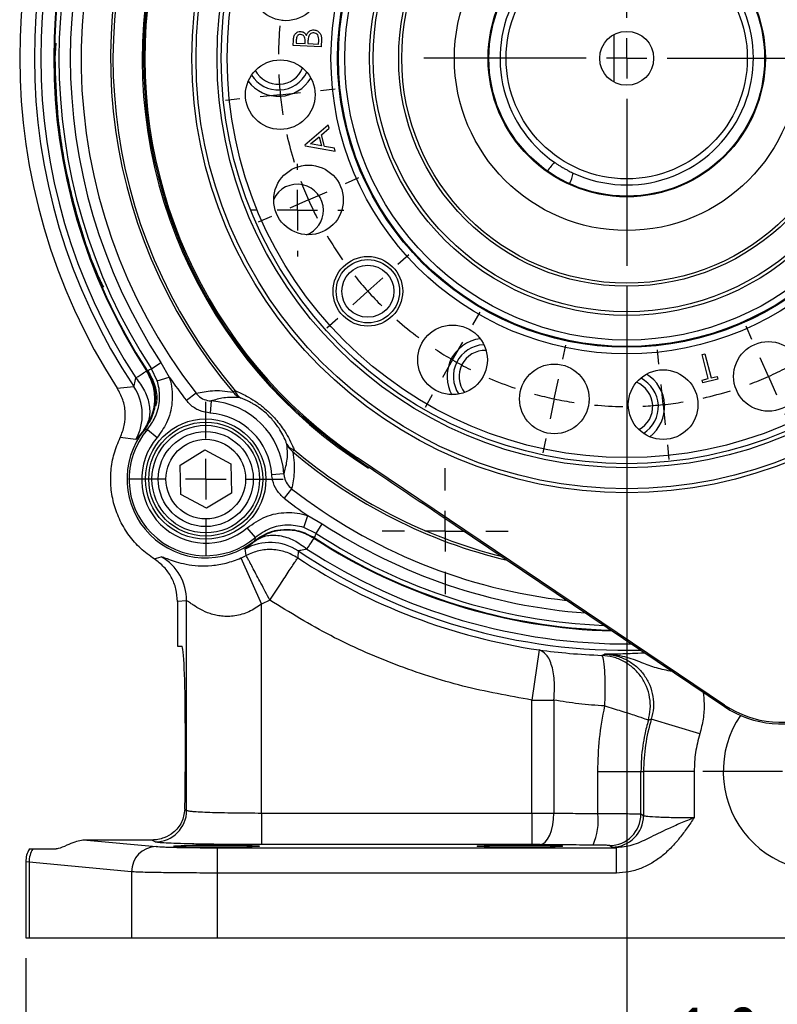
# Model space of a CAD drawing. Header units: inches. Extents: x 0.4 to 16.6, y 0.2 to 10.8.
# Tile 3 of 15: x 2.5 to 4.4, y 4.2 to 6.6. Entities that reach past the tile are written whole.
import ezdxf

# ---------------------------------------------------------------- set-up
doc = ezdxf.new("R2010")
doc.units = ezdxf.units.IN
doc.header["$MEASUREMENT"] = 0
doc.layers.add('SLD-0', color=7, linetype='Continuous', lineweight=25)
doc.styles.add('SLDTEXTSTYLE0', font='TXT', dxfattribs={"width": 0.75})
doc.dimstyles.new('SLDDIMSTYLE0', dxfattribs={"dimtxt": 0.145833, "dimasz": 0.13, "dimexe": 0, "dimexo": 0.0625, "dimgap": 0.036458, "dimtad": 0, "dimtih": 1, "dimtoh": 1, "dimdec": 1, "dimlfac": 2, "dimrnd": 1e-09, "dimzin": 12, "dimdsep": 46, "dimtxsty": 'SLDTEXTSTYLE0', "dimsah": 1, "dimcen": 0.09, "dimadec": 0, "dimazin": 3, "dimtfac": 1, "dimtdec": 1, "dimtofl": 0, "dimtmove": 0, "dimatfit": 3, "dimfxl": 0, "dimfrac": 2, "dimtolj": 1, "dimtzin": 12, "dimarcsym": 0})
doc.dimstyles.new('SLDDIMSTYLE1', dxfattribs={"dimtxt": 0.145833, "dimasz": 0.13, "dimexe": 0, "dimexo": 0.0625, "dimgap": 0.036458, "dimtad": 0, "dimtih": 1, "dimtoh": 1, "dimdec": 1, "dimlfac": 2, "dimrnd": 1e-09, "dimzin": 4, "dimdsep": 46, "dimtxsty": 'SLDTEXTSTYLE0', "dimsah": 1, "dimcen": 0.09, "dimadec": 0, "dimazin": 1, "dimtfac": 1, "dimtdec": 1, "dimtmove": 0, "dimatfit": 0, "dimfxl": 0, "dimfrac": 2, "dimtolj": 1, "dimtzin": 12, "dimarcsym": 0})

# ---------------------------------------------------------------- blocks, each defined once
blk = doc.blocks.new('_D')
at = {"layer": 'SLD-0', "color": 7}
for p, q in [((4.0799, 8.0255), (7.4722, 8.0255)), ((7.3472, 8.0255), (7.3472, 6.3394)), ((7.1856, 6.0781), (7.1412, 6.0781)), ((7.1412, 6.0781), (7.1412, 5.8464)), ((7.5089, 6.0781), (7.5532, 6.0781)), ((7.5532, 6.0781), (7.5532, 5.8464)), ((7.1412, 5.8464), (7.1856, 5.8464)), ((7.5532, 5.8464), (7.5089, 5.8464)), ((7.3472, 4.3571), (7.3472, 5.8168)), ((6.2698, 4.3571), (7.4722, 4.3571))]:
    blk.add_line(p, q, dxfattribs=at)
for points in [[(7.3472, 8.0255), (7.3272, 7.8955), (7.3672, 7.8955)], [(7.3472, 4.3571), (7.3672, 4.4871), (7.3272, 4.4871)]]:
    blk.add_solid(points, dxfattribs=at)
at = {"layer": 'SLD-0', "color": 7, "char_height": 0.14583, "attachment_point": 1, "style": 'SLDTEXTSTYLE0'}
for s, insert in [('7.3', (7.2126, 6.2957)), ('186', (7.1856, 6.0344))]:
    blk.add_mtext(s, dxfattribs=dict(at, insert=insert))
blk = doc.blocks.new('_D_2')
at = {"layer": 'SLD-0', "color": 7}
for p, q in [((4.5142, 4.4219), (4.5142, 3.3658)), ((2.5474, 4.3071), (2.5474, 3.3658)), ((2.5474, 3.4908), (3.2518, 3.4908)), ((3.4239, 3.4908), (3.3795, 3.4908)), ((3.3795, 3.4908), (3.3795, 3.2591)), ((3.7471, 3.4908), (3.7915, 3.4908)), ((3.7915, 3.4908), (3.7915, 3.2591)), ((4.5142, 3.4908), (3.9192, 3.4908)), ((3.3795, 3.2591), (3.4239, 3.2591)), ((3.7915, 3.2591), (3.7471, 3.2591))]:
    blk.add_line(p, q, dxfattribs=at)
for points in [[(2.5474, 3.4908), (2.6774, 3.4708), (2.6774, 3.5108)], [(4.5142, 3.4908), (4.3842, 3.5108), (4.3842, 3.4708)]]:
    blk.add_solid(points, dxfattribs=at)
at = {"layer": 'SLD-0', "color": 7, "char_height": 0.14583, "attachment_point": 1, "style": 'SLDTEXTSTYLE0'}
for s, insert in [('3.9', (3.4509, 3.7083)), ('100', (3.4239, 3.447))]:
    blk.add_mtext(s, dxfattribs=dict(at, insert=insert))
blk = doc.blocks.new('_D_4')
at = {"layer": 'SLD-0', "color": 7}
for p, q in [((4.0299, 5.9662), (4.0299, 3.8421)), ((4.5142, 4.4219), (4.5142, 3.8421)), ((4.0299, 3.9671), (3.7799, 3.9671)), ((4.181, 3.9671), (4.1367, 3.9671)), ((4.1367, 3.9671), (4.1367, 3.7354)), ((4.3965, 3.9671), (4.4409, 3.9671)), ((4.4409, 3.9671), (4.4409, 3.7354)), ((4.5142, 3.9671), (4.7642, 3.9671)), ((4.1367, 3.7354), (4.181, 3.7354)), ((4.4409, 3.7354), (4.3965, 3.7354))]:
    blk.add_line(p, q, dxfattribs=at)
for points in [[(4.0299, 3.9671), (3.8999, 3.9871), (3.8999, 3.9471)], [(4.5142, 3.9671), (4.6442, 3.9471), (4.6442, 3.9871)]]:
    blk.add_solid(points, dxfattribs=at)
at = {"layer": 'SLD-0', "color": 7, "char_height": 0.14583, "attachment_point": 1, "style": 'SLDTEXTSTYLE0'}
for s, insert in [('1.0', (4.1541, 4.1847)), ('25', (4.181, 3.9234))]:
    blk.add_mtext(s, dxfattribs=dict(at, insert=insert))
blk = doc.blocks.new('SW_CENTERMARKSYMBOL_1')
at = {"layer": 'SLD-0', "color": 0}
for p, q in [((0, 0.1), (0, 0.190625)), ((0, 0), (0, 0.05)), ((-0.1, 0), (-0.190625, 0)), ((0, 0), (-0.05, 0)), ((0, 0), (0, -0.05)), ((0, 0), (0.05, 0)), ((0.1, 0), (0.190625, 0)), ((0, -0.1), (0, -0.190625))]:
    blk.add_line(p, q, dxfattribs=at)
blk = doc.blocks.new('SW_CENTERMARKSYMBOL_9')
at = {"layer": 'SLD-0', "color": 0}
for p, q in [((0, 0.1), (0, 0.190625)), ((0, 0), (0, 0.05)), ((-0.1, 0), (-0.190625, 0)), ((0, 0), (-0.05, 0)), ((0, 0), (0, -0.05)), ((0, 0), (0.05, 0)), ((0.1, 0), (0.190625, 0)), ((0, -0.1), (0, -0.190625))]:
    blk.add_line(p, q, dxfattribs=at)
blk = doc.blocks.new('SW_CENTERMARKSYMBOL_16')
at = {"layer": 'SLD-0', "color": 0}
for p, q in [((0, 0.1), (0, 0.2962)), ((0, 0), (0, 0.05)), ((-0.1, 0), (-0.2962, 0)), ((0, 0), (-0.05, 0)), ((0, 0), (0, -0.05)), ((0, 0), (0.05, 0)), ((0.1, 0), (0.2962, 0)), ((0, -0.1), (0, -0.2962))]:
    blk.add_line(p, q, dxfattribs=at)
blk = doc.blocks.new('SW_CENTERMARKSYMBOL_22')
at = {"layer": 'SLD-0', "color": 0}
for p, q in [((0, 0.1), (0, 0.155475)), ((0, 0), (0, 0.05)), ((-0.1, 0), (-0.155475, 0)), ((0, 0), (-0.05, 0)), ((0, 0), (0, -0.05)), ((0, 0), (0.05, 0)), ((0.1, 0), (0.155475, 0)), ((0, -0.1), (0, -0.155475))]:
    blk.add_line(p, q, dxfattribs=at)
blk = doc.blocks.new('SW_CENTERMARKSYMBOL_23')
at = {"layer": 'SLD-0', "color": 0}
for p, q in [((0, 0.1), (0, 0.2962)), ((0, 0), (0, 0.05)), ((-0.1, 0), (-0.2962, 0)), ((0, 0), (-0.05, 0)), ((0, 0), (0, -0.05)), ((0, 0), (0.05, 0)), ((0.1, 0), (0.2962, 0)), ((0, -0.1), (0, -0.2962))]:
    blk.add_line(p, q, dxfattribs=at)
blk = doc.blocks.new('SW_CENTERMARKSYMBOL_24')
at = {"layer": 'SLD-0', "color": 0}
for p, q in [((-0.4498, 0.169), (-0.4536, 0.2048)), ((-0.3495, 0.1743), (-0.3495, 0.2024)), ((-0.1501, 0.1533), (-0.1426, 0.1885)), ((-0.7398, 0.0914), (-0.7544, 0.1242)), ((-0.3495, 0.0743), (-0.3495, 0.1243)), ((-0.4394, 0.0696), (-0.4446, 0.1193)), ((-0.1709, 0.0555), (-0.1605, 0.1044)), ((0.0407, 0.0914), (0.0521, 0.117)), ((-0.3495, 0.0743), (-0.3495, 0.0243)), ((0.1301, 0.0458), (0.1481, 0.0769)), ((-0.4394, 0.0696), (-0.4341, 0.0199)), ((-0.1709, 0.0555), (-0.1813, 0.0066)), ((-0.6991, 0), (-0.7194, 0.0457)), ((0, 0), (0.0203, 0.0457)), ((0, 0), (-0.0203, -0.0457)), ((0.0801, -0.0408), (0.1051, 0.0025)), ((-0.6991, 0), (-0.6787, -0.0457)), ((-0.9915, -0.0721), (-1.0155, -0.0454)), ((-0.4289, -0.0299), (-0.4252, -0.0656)), ((-0.3495, -0.0257), (-0.3495, -0.0538)), ((-0.1917, -0.0423), (-0.1991, -0.0774)), ((0.0801, -0.0408), (0.0551, -0.0841)), ((-0.6584, -0.0914), (-0.6438, -0.1242)), ((-0.0407, -0.0914), (-0.0521, -0.117)), ((-0.9246, -0.1464), (-0.958, -0.1093)), ((0.3634, -0.1431), (0.3901, -0.1191)), ((0.0301, -0.1274), (0.0122, -0.1586)), ((0.3634, -0.1431), (0.3843, -0.1243)), ((-0.9246, -0.1464), (-0.8911, -0.1836)), ((0.2891, -0.21), (0.3263, -0.1766)), ((0.2891, -0.21), (0.3263, -0.1766)), ((0.2891, -0.21), (0.2519, -0.2435)), ((0.2891, -0.21), (0.2519, -0.2435)), ((-0.8577, -0.2208), (-0.8336, -0.2475)), ((-1.1804, -0.3054), (-1.2115, -0.2874)), ((0.2148, -0.277), (0.1881, -0.301)), ((0.2148, -0.277), (0.1939, -0.2958)), ((-1.0938, -0.3554), (-1.1371, -0.3304)), ((-1.0938, -0.3554), (-1.0505, -0.3804)), ((0.5269, -0.3949), (0.5597, -0.3802)), ((-1.0072, -0.4054), (-0.9761, -0.4234)), ((0.4355, -0.4355), (0.3899, -0.4559)), ((0.4355, -0.4355), (0.4812, -0.4152)), ((0.3442, -0.4762), (0.3114, -0.4908)), ((-1.2879, -0.5856), (-1.3231, -0.5781)), ((-1.1901, -0.6064), (-1.239, -0.596)), ((-1.1901, -0.6064), (-1.1412, -0.6168)), ((-1.0923, -0.6272), (-1.0572, -0.6347)), ((0.5051, -0.6952), (0.4554, -0.7005)), ((0.5051, -0.6952), (0.5549, -0.69)), ((0.6046, -0.6848), (0.6403, -0.681)), ((0.4057, -0.7057), (0.3699, -0.7095)), ((-1.2042, -0.8749), (-1.1545, -0.8697)), ((-1.1048, -0.8645), (-1.069, -0.8607)), ((-1.3037, -0.8854), (-1.3394, -0.8891)), ((-1.2042, -0.8749), (-1.2539, -0.8801)), ((0.3932, -0.943), (0.3581, -0.9355)), ((0.4911, -0.9638), (0.4421, -0.9534)), ((0.4911, -0.9638), (0.54, -0.9741)), ((0.5889, -0.9845), (0.624, -0.992)), ((-1.0433, -1.0939), (-1.0104, -1.0793)), ((-1.1346, -1.1346), (-1.0889, -1.1143)), ((-1.1346, -1.1346), (-1.1803, -1.155)), ((0.3081, -1.1648), (0.277, -1.1468)), ((-1.226, -1.1753), (-1.2588, -1.1899)), ((0.3947, -1.2148), (0.3514, -1.1898)), ((0.3947, -1.2148), (0.438, -1.2398)), ((-0.9139, -1.2932), (-0.8872, -1.2692)), ((0.4813, -1.2648), (0.5124, -1.2827)), ((-0.9882, -1.3601), (-0.951, -1.3267)), ((0.1586, -1.3494), (0.1345, -1.3227)), ((-0.9882, -1.3601), (-1.0253, -1.3936)), ((0.2255, -1.4237), (0.192, -1.3866)), ((-1.0625, -1.427), (-1.0892, -1.4511)), ((-0.7292, -1.4427), (-0.7113, -1.4116)), ((0.2255, -1.4237), (0.259, -1.4609)), ((-0.0407, -1.4788), (-0.0553, -1.446)), ((-0.7792, -1.5293), (-0.7542, -1.486)), ((-0.5074, -1.5279), (-0.5, -1.4927)), ((-0.2702, -1.5403), (-0.2739, -1.5046)), ((0.2924, -1.498), (0.3165, -1.5247)), ((-0.7792, -1.5293), (-0.8042, -1.5726)), ((0, -1.5702), (-0.0203, -1.5245)), ((-0.5282, -1.6257), (-0.5178, -1.5768)), ((0, -1.5702), (0.0203, -1.6158)), ((-0.2597, -1.6397), (-0.2649, -1.59)), ((-0.8292, -1.6159), (-0.8472, -1.647)), ((-0.5282, -1.6257), (-0.5386, -1.6746)), ((-0.2597, -1.6397), (-0.2545, -1.6895)), ((0.0407, -1.6615), (0.0553, -1.6943)), ((-0.549, -1.7235), (-0.5565, -1.7586)), ((-0.2493, -1.7392), (-0.2455, -1.7749))]:
    blk.add_line(p, q, dxfattribs=at)
for start, end in [(92.6664, 96), (90, 93.3336), (86.6664, 90), (102.6671, 107.3329), (96, 99.3336), (78, 81.3336), (74.6664, 78), (110.6664, 114), (66, 69.3336), (62.6664, 66), (114, 117.3336), (60, 63.3336), (120.6671, 125.3329), (56.6664, 60), (48.6671, 53.3329), (128.6664, 132), (132, 135.3336), (42, 45.3336), (42, 45.3336), (138.6671, 143.3329), (38.6664, 42), (38.6664, 42), (30.6671, 35.3329), (146.6664, 150), (150, 153.3336), (24, 27.3336), (20.6664, 24), (156.6671, 161.3329), (12.6671, 17.3329), (164.6664, 168), (168, 171.3336), (6, 9.3336), (2.6664, 6), (174.6671, 179.3329), (354.6671, 359.3329), (182.6664, 186), (186, 189.3336), (348, 351.3336), (344.6664, 348), (192.6671, 197.3329), (336.6671, 341.3329), (200.6664, 204), (204, 207.3336), (330, 333.3336), (326.6664, 330), (210.6671, 215.3329), (318.6671, 323.3329), (218.6664, 222), (222, 225.3336), (312, 315.3336), (228.6671, 233.3329), (308.6664, 312), (236.6664, 240), (300.6671, 305.3329), (240, 243.3336), (294, 297.3336), (246.6671, 251.3329), (290.6664, 294), (254.6664, 258), (258, 261.3336), (282.6671, 287.3329), (264.6671, 269.3329), (272.6664, 276), (276, 279.3336)]:
    blk.add_arc((-0.3495, -0.7851), 0.8594, start, end, dxfattribs=at)
blk = doc.blocks.new('SW_CENTERMARKSYMBOL_26')
at = {"layer": 'SLD-0', "color": 0}
for p, q in [((0, 0.1), (0, 0.190625)), ((0, 0), (0, 0.05)), ((-0.1, 0), (-0.190625, 0)), ((0, 0), (-0.05, 0)), ((0, 0), (0, -0.05)), ((0, 0), (0.05, 0)), ((0.1, 0), (0.190625, 0)), ((0, -0.1), (0, -0.190625))]:
    blk.add_line(p, q, dxfattribs=at)
blk = doc.blocks.new('SW_CENTERMARKSYMBOL_27')
at = {"layer": 'SLD-0', "color": 0}
for p, q in [((0, 0.1), (0, 0.11425)), ((0, 0), (0, 0.05)), ((-0.1, 0), (-0.11425, 0)), ((0, 0), (-0.05, 0)), ((0, 0), (0, -0.05)), ((0, 0), (0.05, 0)), ((0.1, 0), (0.11425, 0)), ((0, -0.1), (0, -0.11425))]:
    blk.add_line(p, q, dxfattribs=at)
blk = doc.blocks.new('SW_CENTERMARKSYMBOL_34')
at = {"layer": 'SLD-0', "color": 0}
for p, q in [((0, 0.1), (0, 0.5101)), ((0, 0), (0, 0.05)), ((-0.1, 0), (-0.5002, 0)), ((0, 0), (-0.05, 0)), ((0, 0), (0, -0.05)), ((0, 0), (0.05, 0)), ((0.1, 0), (0.5067, 0)), ((0, -0.1), (0, -0.5118))]:
    blk.add_line(p, q, dxfattribs=at)

msp = doc.modelspace()

# ---------------------------------------------------------------- linework, layer by layer
at = {"color": 7, "linetype": 'Continuous', "lineweight": 25}
for p, q in [((3.182, 6.6211), (3.1787, 6.6214)), ((3.9989, 6.4692), (3.9989, 6.5868)), ((2.6212, 6.5657), (2.6193, 6.528)), ((3.2072, 6.5592), (3.2079, 6.5727)), ((3.2147, 6.5736), (3.2143, 6.5656)), ((3.2143, 6.5656), (3.2363, 6.5646)), ((3.2363, 6.5646), (3.2365, 6.5686)), ((3.2434, 6.5682), (3.2432, 6.5643)), ((3.2432, 6.5643), (3.2696, 6.5631)), ((3.2696, 6.5631), (3.27, 6.5716)), ((3.2769, 6.5749), (3.276, 6.5561)), ((3.276, 6.5561), (3.2072, 6.5592)), ((3.2938, 6.3629), (3.2359, 6.3136)), ((3.2767, 6.3392), (3.2958, 6.3555)), ((3.2958, 6.3555), (3.2938, 6.3629)), ((3.2502, 6.3166), (3.2711, 6.3345)), ((3.2711, 6.3345), (3.2773, 6.3118)), ((3.2845, 6.3106), (3.2767, 6.3392)), ((3.2359, 6.3136), (3.2363, 6.312)), ((3.2363, 6.312), (3.311, 6.299)), ((3.2773, 6.3118), (3.2502, 6.3166)), ((3.3091, 6.3061), (3.2845, 6.3106)), ((3.311, 6.299), (3.3091, 6.3061)), ((4.2162, 5.7973), (4.2229, 5.799)), ((4.2311, 5.7375), (4.2162, 5.7973)), ((4.2229, 5.799), (4.2379, 5.7392)), ((2.8574, 5.7618), (2.8808, 5.7771)), ((2.8717, 5.7316), (2.8574, 5.7618)), ((2.8808, 5.7771), (2.9014, 5.7411)), ((2.8454, 5.7565), (2.8499, 5.7552)), ((2.8717, 5.7316), (2.9014, 5.7411)), ((4.2163, 5.7338), (4.2311, 5.7375)), ((4.2543, 5.7364), (4.2179, 5.7274)), ((4.2379, 5.7392), (4.2527, 5.7429)), ((4.2527, 5.7429), (4.2543, 5.7364)), ((2.7728, 5.7142), (2.8141, 5.7177)), ((3.769, 5.7124), (3.77, 5.7155)), ((4.2179, 5.7274), (4.2163, 5.7338)), ((2.9675, 5.7014), (2.9441, 5.6832)), ((3.064, 5.7076), (3.0593, 5.7037)), ((3.0044, 5.6823), (3.0024, 5.6524)), ((3.9369, 5.68), (3.9365, 5.6768)), ((2.8189, 5.5869), (2.7804, 5.5918)), ((2.8428, 5.6086), (2.8386, 5.6106)), ((2.8476, 5.6123), (2.8713, 5.592)), ((2.928, 5.5239), (2.9895, 5.5617)), ((2.9895, 5.5617), (3.0529, 5.5273)), ((3.2095, 5.5621), (3.2056, 5.5574)), ((3.3637, 5.5393), (3.3656, 5.5421)), ((4.2714, 4.9318), (3.3656, 5.5421)), ((2.9299, 5.4518), (2.928, 5.5239)), ((3.0529, 5.5273), (3.0549, 5.4551)), ((3.1842, 5.5025), (3.1543, 5.5004)), ((2.9934, 5.4174), (2.9299, 5.4518)), ((3.0549, 5.4551), (2.9934, 5.4174)), ((3.2033, 5.4656), (3.1851, 5.4421)), ((3.2335, 5.3698), (3.243, 5.3995)), ((3.243, 5.3995), (3.279, 5.3789)), ((3.5666, 5.4027), (4.271, 4.928)), ((3.2637, 5.3555), (3.279, 5.3789)), ((3.1142, 5.3456), (3.0939, 5.3694)), ((3.2637, 5.3555), (3.2335, 5.3698)), ((3.2571, 5.3479), (3.2584, 5.3435)), ((2.8644, 5.2923), (2.8815, 5.2978)), ((3.0911, 5.3011), (3.0888, 5.317)), ((3.2196, 5.3122), (3.2183, 5.295)), ((3.0782, 5.2948), (3.1291, 5.1807)), ((2.9442, 5.1894), (2.9217, 5.1873)), ((2.9217, 5.1873), (2.9217, 5.0771)), ((2.9442, 4.672), (2.9442, 5.1894)), ((3.1496, 5.1907), (3.1291, 5.1807)), ((3.1291, 4.6654), (3.1291, 5.1807)), ((2.9217, 5.0771), (2.9326, 5.0771)), ((3.8141, 5.0677), (3.7958, 4.9441)), ((3.9686, 5.0544), (3.9755, 5.0578)), ((3.7958, 4.6654), (3.7958, 4.9441)), ((3.8503, 4.9441), (3.8503, 4.6653)), ((4.271, 4.928), (4.2714, 4.9318)), ((2.9409, 4.8871), (2.9409, 4.7671)), ((4.0906, 4.8967), (4.0833, 4.8944)), ((4.2101, 4.8604), (4.0906, 4.8967)), ((3.9585, 4.7681), (4.065, 4.7681)), ((3.9585, 4.6642), (3.9585, 4.7681)), ((4.065, 4.7681), (4.0715, 4.7681)), ((4.065, 4.663), (4.065, 4.7681)), ((4.0715, 4.7681), (4.0715, 4.6592)), ((4.1963, 4.7681), (4.0715, 4.7681)), ((4.1963, 4.7681), (4.1963, 4.6541)), ((2.9398, 4.6746), (2.9442, 4.672)), ((3.1291, 4.6654), (3.1291, 4.5874)), ((3.1291, 4.6654), (3.7958, 4.6654)), ((3.7958, 4.6654), (3.7958, 4.5874)), ((4.065, 4.663), (4.0715, 4.6592)), ((2.6979, 4.5987), (2.8687, 4.5827)), ((2.8585, 4.5987), (2.6979, 4.5987)), ((2.8663, 4.594), (2.8585, 4.5987)), ((2.5649, 4.5771), (2.6224, 4.5771)), ((3.0204, 4.5172), (3.0204, 4.5797)), ((3.0204, 4.5797), (4.0044, 4.5797)), ((3.7958, 4.5874), (3.1291, 4.5874)), ((3.9935, 4.5812), (3.9871, 4.5851)), ((4.0044, 4.5797), (3.9935, 4.5812)), ((4.0044, 4.5172), (4.0044, 4.5797)), ((2.5474, 4.5452), (2.5474, 4.3571)), ((2.5555, 4.5439), (2.5474, 4.545)), ((2.8085, 4.5202), (2.5555, 4.5439)), ((2.5555, 4.5439), (2.5555, 4.3571)), ((2.8085, 4.5202), (2.8085, 4.3571)), ((3.0204, 4.3571), (3.0204, 4.5172)), ((4.0044, 4.5172), (3.0204, 4.5172)), ((2.5474, 4.3571), (2.5555, 4.3571)), ((2.5555, 4.3571), (2.8085, 4.3571)), ((2.8085, 4.3571), (3.0204, 4.3571)), ((3.0204, 4.3571), (6.0079, 4.3571))]:
    msp.add_line(p, q, dxfattribs=at)
at = {"color": 7, "linetype": 'Continuous', "lineweight": 25, "flags": 128}
msp.add_lwpolyline([(3.8163, 4.5873), (3.8228, 4.5891), (3.8291, 4.5937), (3.8349, 4.6011), (3.8401, 4.6108), (3.8443, 4.6225), (3.8475, 4.6358), (3.8495, 4.6503), (3.8503, 4.6653)], dxfattribs=at)
at = {"color": 7, "linetype": 'Continuous', "lineweight": 25}
for centre, radius in [((4.0299, 6.528), 1.0725), ((4.0299, 6.528), 1.0625), ((4.0299, 6.528), 1.0105), ((4.0299, 6.528), 1.0005), ((4.0299, 6.528), 0.9855), ((4.0299, 6.528), 0.7296), ((4.0299, 6.528), 0.7133), ((4.0299, 6.528), 0.7123), ((4.0299, 6.528), 0.711), ((4.0299, 6.528), 0.6954), ((4.0299, 6.528), 0.6344), ((4.0299, 6.528), 0.6258), ((4.0299, 6.528), 0.5625), ((4.0299, 6.528), 0.555), ((4.0299, 6.528), 0.425), ((4.0299, 6.528), 0.342), ((4.0299, 6.528), 0.34), ((4.0299, 6.528), 0.2975), ((3.1893, 6.7067), 0.0859), ((4.0299, 6.528), 0.0665), ((3.1753, 6.4382), 0.0859), ((3.2449, 6.1785), 0.0859), ((3.3913, 5.953), 0.0859), ((3.3913, 5.953), 0.0781), ((3.3913, 5.953), 0.0642), ((3.6002, 5.7838), 0.0859), ((4.3795, 5.7429), 0.0859), ((3.8513, 5.6874), 0.0859), ((4.1198, 5.6733), 0.0859), ((2.9914, 5.4895), 0.1484), ((2.9914, 5.4895), 0.1406), ((2.9914, 5.4895), 0.1328), ((2.9914, 5.4895), 0.1173), ((2.9914, 5.4895), 0.0982)]:
    msp.add_circle(centre, radius, dxfattribs=at)
for centre, radius, start, end in [((4.0299, 6.528), 1.4975, 147.0827, 212.9173), ((4.0299, 6.528), 1.4611, 146.3186, 213.6814), ((4.0299, 6.528), 1.4453, 146.9214, 213.0786), ((4.0299, 6.528), 1.4136, 146.9214, 213.0786), ((4.0299, 6.528), 1.412, 146.9123, 213.0877), ((4.0299, 6.528), 1.4007, 146.8366, 213.1634), ((4.0299, 6.528), 1.3727, 146.8366, 213.1634), ((4.0299, 6.528), 0.3125, 245.0053, 235.3929), ((4.0299, 6.528), 1.1922, 171.9731, 236.0269), ((4.0299, 6.528), 1.1888, 171.9731, 236.0269), ((3.1706, 6.528), 0.0781, 211.9798, 334.0202), ((3.1706, 6.528), 0.0643, 207.7227, 338.2773), ((3.1706, 6.528), 0.0938, 217.2621, 328.7379), ((3.2174, 6.153), 0.0643, 0, 155.5942), ((3.2174, 6.153), 0.0643, 290.158, 0), ((3.6804, 5.7429), 0.0938, 97.2621, 156), ((3.6804, 5.7429), 0.0781, 92.84, 214.0202), ((3.6804, 5.7429), 0.0642, 87.7227, 218.2773), ((3.6804, 5.7429), 0.0938, 156, 208.7379), ((4.0299, 6.528), 1.3758, 214.8885, 217.8828), ((4.0299, 5.6686), 0.0781, 301.9798, 63.16), ((4.0299, 5.6686), 0.0937, 307.2621, 58.7379), ((2.71, 5.6484), 0.125, 330.5524, 33.6555), ((4.0299, 5.6686), 0.0643, 297.7227, 68.2773), ((3.0969, 5.7337), 0.0481, 218.6759, 246.0047), ((3.0911, 5.714), 0.0278, 193.2442, 240.4231), ((2.9914, 5.4894), 0.1933, 3.8578, 86.1422), ((2.9914, 5.4894), 0.1633, 3.8578, 86.1422), ((2.9914, 5.4894), 0.1942, 141.2653, 308.7347), ((2.9914, 5.4894), 0.1891, 139.4979, 310.5021), ((2.9914, 5.4894), 0.1579, 139.4979, 310.5021), ((3.2159, 5.5891), 0.0278, 209.5769, 256.7558), ((3.2356, 5.595), 0.0481, 203.9953, 231.3241), ((4.0299, 6.528), 1.3758, 232.1172, 235.1115), ((3.1503, 5.2081), 0.125, 56.3445, 119.4476), ((4.0299, 6.528), 1.412, 236.9123, 268.4249), ((2.8192, 5.1894), 0.1251, 0.0049, 60.1126), ((2.9914, 5.4894), 0.2131, 294.0339, 297.9026), ((4.0299, 6.528), 1.4761, 236.6444, 261.5921), ((4.5142, 4.7681), 0.4427, 163.1047, 180), ((4.5142, 4.7681), 0.2462, 145.844, 0), ((2.8662, 4.6721), 0.0781, 270.0941, 359.9409), ((3.8092, 4.6464), 0.1504, 336.4276, 6.8128), ((3.987, 4.6631), 0.0781, 270.0941, 359.9409), ((3.9934, 4.6593), 0.0781, 270.0941, 359.9409), ((2.6201, 4.5435), 0.0646, 148.7187, 179.6513), ((2.8704, 4.5209), 0.0619, 91.5594, 180.5764)]:
    msp.add_arc(centre, radius, start, end, dxfattribs=at)
at = {"color": 8, "linetype": 'Continuous', "lineweight": 25}
for radius, start, end in [(1.3461, 144.3028, 217.8828), (1.2734, 151.3983, 220.3419), (1.2673, 152.1443, 220.3419), (1.1954, 169.374, 237.8055), (1.2734, 229.6581, 256.6017), (1.2673, 229.6581, 255.8557), (1.3461, 232.1172, 263.6972), (1.3727, 236.8366, 265.7451), (1.4007, 236.8366, 267.6921), (1.4136, 236.9214, 268.5323), (1.4611, 236.3186, 271.347), (1.4453, 236.9214, 270.452)]:
    msp.add_arc((4.0299, 6.528), radius, start, end, dxfattribs=at)
at = {"color": 7, "linetype": 'Continuous', "lineweight": 25}
for centre, major_axis, ratio, start_param, end_param in [((3.8604, 6.232), (0.0271, 0.0473), 0.573576, 0.993346, 1.523448), ((3.8604, 6.232), (0.0271, 0.0473), 0.573576, 4.759737, 5.28984), ((2.9326, 4.8871), (0, 0.19), 0.043661, 4.712389, 6.283185), ((4.4107, 5.1353), (0.0217, 0.2491), 0.999851, 2.635766, 3.647419), ((4.4111, 5.1392), (0.0217, 0.2491), 0.999801, 2.635766, 3.647419), ((2.9326, 4.7671), (0, 0.19), 0.043661, 4.204187, 4.712389)]:
    msp.add_ellipse(centre, major_axis=major_axis, ratio=ratio, start_param=start_param, end_param=end_param, dxfattribs=at)
for centre in [(3.0181, 4.5836), (3.7661, 4.5836)]:
    msp.add_ellipse(centre, major_axis=(0.1055, 0), ratio=0.026186, dxfattribs=at)
for points, knots in [([(3.2079, 6.5727), (3.2081, 6.5757), (3.2085, 6.5815), (3.2122, 6.5892), (3.2187, 6.5936), (3.2234, 6.5939), (3.2257, 6.5941)], [0, 0, 0, 0, 0.28137, 0.560114, 0.780015, 1, 1, 1, 1]), ([(3.2254, 6.5869), (3.2237, 6.5868), (3.2212, 6.5867), (3.2185, 6.5848), (3.2153, 6.5811), (3.2149, 6.5769), (3.2147, 6.5736)], [0, 0, 0, 0, 0.249794, 0.37547, 0.501203, 1, 1, 1, 1]), ([(3.2365, 6.5686), (3.2366, 6.5727), (3.2368, 6.578), (3.2335, 6.5831), (3.2304, 6.5859), (3.2274, 6.5865), (3.2254, 6.5869)], [0, 0, 0, 0, 0.499262, 0.62501, 0.750808, 1, 1, 1, 1]), ([(3.2257, 6.5941), (3.2273, 6.5938), (3.2306, 6.5934), (3.236, 6.5905), (3.2383, 6.5868), (3.2397, 6.5846)], [0, 0, 0, 0, 0.280698, 0.561137, 1, 1, 1, 1]), ([(3.2397, 6.5846), (3.2406, 6.5867), (3.2425, 6.5909), (3.2472, 6.5955), (3.2527, 6.5979), (3.2563, 6.5981), (3.2581, 6.5981)], [0, 0, 0, 0, 0.280538, 0.559791, 0.779884, 1, 1, 1, 1]), ([(3.258, 6.591), (3.2562, 6.5909), (3.2528, 6.5906), (3.2475, 6.587), (3.2458, 6.5829), (3.2448, 6.5804)], [0, 0, 0, 0, 0.2803902, 0.5609056, 1, 1, 1, 1]), ([(3.27, 6.5716), (3.27, 6.574), (3.2702, 6.5788), (3.2683, 6.5855), (3.2636, 6.5899), (3.2598, 6.5906), (3.258, 6.591)], [0, 0, 0, 0, 0.281655, 0.560639, 0.780518, 1, 1, 1, 1]), ([(3.2581, 6.5981), (3.2612, 6.5976), (3.2675, 6.5965), (3.2738, 6.5899), (3.2768, 6.5823), (3.2768, 6.5774), (3.2769, 6.5749)], [0, 0, 0, 0, 0.279122, 0.558629, 0.779069, 1, 1, 1, 1]), ([(3.2448, 6.5804), (3.2444, 6.5781), (3.2436, 6.5741), (3.2435, 6.57), (3.2434, 6.5682)], [0, 0, 0, 0, 0.5596947, 1, 1, 1, 1]), ([(2.6193, 6.528), (2.6206, 6.4826), (2.6232, 6.3917), (2.6434, 6.2566), (2.6766, 6.1244), (2.7088, 6.0261), (2.7336, 5.9741), (2.7388, 5.9631)], [0, 0, 0, 0, 0.234271, 0.468542, 0.702813, 0.937084, 1, 1, 1, 1]), ([(3.8524, 6.2708), (3.8543, 6.2696), (3.8576, 6.2673), (3.8652, 6.2624), (3.8732, 6.2576), (3.8811, 6.2532), (3.888, 6.2496), (3.8938, 6.2467), (3.8966, 6.2454), (3.8979, 6.2448)], [0, 0, 0, 0, 0.185396, 0.333902, 0.483371, 0.610994, 0.734296, 0.872648, 1, 1, 1, 1]), ([(2.8469, 5.7572), (2.8488, 5.7581), (2.8523, 5.7596), (2.8558, 5.7611), (2.8574, 5.7618)], [0, 0, 0, 0, 0.549647, 1, 1, 1, 1]), ([(2.8141, 5.7177), (2.8143, 5.718), (2.8147, 5.7186), (2.8156, 5.7255), (2.8176, 5.7337), (2.8189, 5.7392)], [0, 0, 0, 0, 0.249706, 0.501477, 1, 1, 1, 1]), ([(2.8189, 5.7392), (2.8267, 5.7287), (2.8428, 5.7071), (2.8538, 5.6711), (2.8536, 5.6367), (2.8435, 5.6192), (2.8386, 5.6106)], [0, 0, 0, 0, 0.243136, 0.5, 0.756864, 1, 1, 1, 1]), ([(2.8386, 5.6106), (2.847, 5.6239), (2.861, 5.6461), (2.8671, 5.6853), (2.8636, 5.7222), (2.8514, 5.7452), (2.8454, 5.7565)], [0, 0, 0, 0, 0.30035, 0.499876, 0.756119, 1, 1, 1, 1]), ([(2.8469, 5.7572), (2.8534, 5.7447), (2.8664, 5.7197), (2.8682, 5.6885), (2.866, 5.6723), (2.8657, 5.67)], [0, 0, 0, 0, 0.46098, 0.92197, 1, 1, 1, 1]), ([(2.8499, 5.7552), (2.8559, 5.7437), (2.8678, 5.7206), (2.8726, 5.6897), (2.8687, 5.6732), (2.8678, 5.6694)], [0, 0, 0, 0, 0.434994, 0.8701, 1, 1, 1, 1]), ([(2.9014, 5.7411), (2.9024, 5.7377), (2.9084, 5.7175), (2.9109, 5.6784), (2.8985, 5.6295), (2.8797, 5.6036), (2.8713, 5.592)], [0, 0, 0, 0, 0.067291, 0.398, 0.728909, 1, 1, 1, 1]), ([(2.7804, 5.5918), (2.7843, 5.6017), (2.7922, 5.6217), (2.7939, 5.6541), (2.7883, 5.686), (2.778, 5.7048), (2.7728, 5.7142)], [0, 0, 0, 0, 0.249775, 0.500106, 0.750451, 1, 1, 1, 1]), ([(2.8476, 5.6123), (2.8543, 5.6216), (2.8693, 5.6423), (2.8793, 5.6815), (2.8773, 5.7128), (2.8725, 5.7289), (2.8717, 5.7316)], [0, 0, 0, 0, 0.271237, 0.602164, 0.932744, 1, 1, 1, 1]), ([(2.9675, 5.7014), (2.9805, 5.704), (3.0004, 5.708), (3.0314, 5.7082), (3.05, 5.7052), (3.0593, 5.7037)], [0, 0, 0, 0, 0.486338, 0.743005, 1, 1, 1, 1]), ([(2.9675, 5.7014), (2.9693, 5.6994), (2.9748, 5.693), (2.9872, 5.685), (2.9986, 5.6832), (3.0044, 5.6823)], [0, 0, 0, 0, 0.191451, 0.594457, 1, 1, 1, 1]), ([(3.0773, 5.6898), (3.077, 5.6898), (3.0689, 5.6909), (3.0544, 5.6916), (3.0297, 5.6897), (3.0144, 5.6852), (3.0044, 5.6823)], [0, 0, 0, 0, 0.0098514, 0.2655409, 0.521513, 1, 1, 1, 1]), ([(3.064, 5.7076), (3.0732, 5.7036), (3.0892, 5.6968), (3.1129, 5.6823), (3.1365, 5.6649), (3.1614, 5.6412), (3.1871, 5.6082), (3.2016, 5.5815), (3.2082, 5.5653), (3.2095, 5.5621)], [0, 0, 0, 0, 0.162162, 0.279449, 0.396439, 0.554663, 0.712236, 0.942879, 1, 1, 1, 1]), ([(3.1917, 5.5754), (3.1907, 5.578), (3.1859, 5.5905), (3.1753, 5.6114), (3.1558, 5.6371), (3.1414, 5.651), (3.1258, 5.6641), (3.1132, 5.6727), (3.0945, 5.6829), (3.0847, 5.6869), (3.0773, 5.6898)], [0, 0, 0, 0, 0.060426, 0.295827, 0.448101, 0.575654, 0.598782, 0.771911, 0.830481, 1, 1, 1, 1]), ([(2.8646, 5.6627), (2.8634, 5.6576), (2.8587, 5.6389), (2.8478, 5.6228), (2.8399, 5.611)], [0, 0, 0, 0, 0.270251, 1, 1, 1, 1]), ([(2.8657, 5.67), (2.8657, 5.6698), (2.8654, 5.6676), (2.8651, 5.6651), (2.8647, 5.6628), (2.8646, 5.6627)], [0, 0, 0, 0, 0.066377, 0.979914, 1, 1, 1, 1]), ([(3.0024, 5.6524), (2.9933, 5.6539), (2.9752, 5.6569), (2.9557, 5.6697), (2.9469, 5.6799), (2.9441, 5.6832)], [0, 0, 0, 0, 0.4035639, 0.8072811, 1, 1, 1, 1]), ([(2.8386, 5.6106), (2.8331, 5.6037), (2.822, 5.5899), (2.8199, 5.5879), (2.8189, 5.5869)], [0, 0, 0, 0, 0.499962, 1, 1, 1, 1]), ([(2.8476, 5.6123), (2.8465, 5.6121), (2.8439, 5.6117), (2.8414, 5.6112), (2.8399, 5.611)], [0, 0, 0, 0, 0.423273, 1, 1, 1, 1]), ([(3.1842, 5.5025), (3.1871, 5.5125), (3.1916, 5.528), (3.1937, 5.5526), (3.1924, 5.5678), (3.1917, 5.5754)], [0, 0, 0, 0, 0.478635, 0.739204, 1, 1, 1, 1]), ([(3.2056, 5.5574), (3.2057, 5.557), (3.2077, 5.547), (3.2099, 5.5292), (3.21, 5.4982), (3.206, 5.4785), (3.2033, 5.4656)], [0, 0, 0, 0, 0.010656, 0.261885, 0.513518, 1, 1, 1, 1]), ([(3.3637, 5.5393), (3.3795, 5.5287), (3.4471, 5.4831), (3.5147, 5.4376), (3.5666, 5.4027)], [0, 0, 0, 0, 0.233337, 1, 1, 1, 1]), ([(3.1851, 5.4421), (3.1786, 5.4484), (3.1655, 5.4608), (3.1565, 5.4823), (3.1549, 5.4958), (3.1543, 5.5004)], [0, 0, 0, 0, 0.397023, 0.793893, 1, 1, 1, 1]), ([(3.1842, 5.5025), (3.1845, 5.4995), (3.1855, 5.491), (3.1911, 5.4774), (3.1993, 5.4695), (3.2033, 5.4656)], [0, 0, 0, 0, 0.207401, 0.604963, 1, 1, 1, 1]), ([(3.0939, 5.3694), (3.1084, 5.3795), (3.1374, 5.3998), (3.1905, 5.4097), (3.226, 5.4049), (3.2428, 5.3995), (3.243, 5.3995)], [0, 0, 0, 0, 0.332453, 0.664935, 0.996731, 1, 1, 1, 1]), ([(3.2335, 5.3698), (3.2334, 5.3699), (3.2199, 5.3741), (3.1915, 5.3779), (3.149, 5.37), (3.1258, 5.3538), (3.1142, 5.3456)], [0, 0, 0, 0, 0.003267, 0.334916, 0.667383, 1, 1, 1, 1]), ([(3.2584, 5.3435), (3.2471, 5.3495), (3.2241, 5.3617), (3.1872, 5.3652), (3.148, 5.3591), (3.1258, 5.3451), (3.1125, 5.3367)], [0, 0, 0, 0, 0.243881, 0.500124, 0.699654, 1, 1, 1, 1]), ([(3.1125, 5.3367), (3.1211, 5.3416), (3.1387, 5.3517), (3.173, 5.3518), (3.2091, 5.3409), (3.2306, 5.3248), (3.2411, 5.317)], [0, 0, 0, 0, 0.243136, 0.5, 0.756864, 1, 1, 1, 1]), ([(3.1126, 5.3383), (3.1245, 5.3462), (3.1412, 5.3573), (3.1605, 5.362), (3.166, 5.3633)], [0, 0, 0, 0, 0.71275, 1, 1, 1, 1]), ([(3.1129, 5.338), (3.1247, 5.3459), (3.1408, 5.3567), (3.1596, 5.3615), (3.1646, 5.3627)], [0, 0, 0, 0, 0.7297493, 1, 1, 1, 1]), ([(3.1646, 5.3627), (3.1647, 5.3627), (3.1672, 5.3632), (3.1696, 5.3635), (3.1719, 5.3638)], [0, 0, 0, 0, 0.020091, 1, 1, 1, 1]), ([(3.1719, 5.3638), (3.1742, 5.3641), (3.1904, 5.3663), (3.2217, 5.3645), (3.2466, 5.3515), (3.2591, 5.345)], [0, 0, 0, 0, 0.07803, 0.53902, 1, 1, 1, 1]), ([(3.2637, 5.3555), (3.263, 5.3539), (3.2615, 5.3504), (3.26, 5.3469), (3.2591, 5.345)], [0, 0, 0, 0, 0.450353, 1, 1, 1, 1]), ([(3.0888, 5.317), (3.0898, 5.318), (3.0918, 5.3201), (3.1056, 5.3312), (3.1125, 5.3367)], [0, 0, 0, 0, 0.5003462, 1, 1, 1, 1]), ([(3.1129, 5.338), (3.1131, 5.3394), (3.1136, 5.342), (3.114, 5.3446), (3.1142, 5.3456)], [0, 0, 0, 0, 0.576727, 1, 1, 1, 1]), ([(2.8815, 5.2978), (2.8829, 5.2976), (2.8855, 5.2972), (2.8984, 5.2922), (2.917, 5.2857), (2.9414, 5.2793), (2.9709, 5.2752), (3.0047, 5.2753), (3.0417, 5.2808), (3.0661, 5.2901), (3.0782, 5.2948)], [0, 0, 0, 0, 0.152622, 0.298927, 0.439025, 0.57007, 0.690935, 0.801516, 0.90153, 1, 1, 1, 1]), ([(3.2183, 5.295), (3.2085, 5.3004), (3.189, 5.3112), (3.1556, 5.3168), (3.1219, 5.3144), (3.1014, 5.3055), (3.0911, 5.3011)], [0, 0, 0, 0, 0.25, 0.5, 0.75, 1, 1, 1, 1]), ([(3.2411, 5.317), (3.2356, 5.3157), (3.2274, 5.3137), (3.2205, 5.3128), (3.2199, 5.3124), (3.2196, 5.3122)], [0, 0, 0, 0, 0.497936, 0.748079, 1, 1, 1, 1]), ([(2.9217, 5.1873), (2.9209, 5.1977), (2.9194, 5.2186), (2.9074, 5.2477), (2.8894, 5.2735), (2.8727, 5.286), (2.8644, 5.2923)], [0, 0, 0, 0, 0.25095, 0.500741, 0.749346, 1, 1, 1, 1]), ([(3.1291, 5.1807), (3.1188, 5.1739), (3.0983, 5.1603), (3.0692, 5.1521), (3.0467, 5.1501), (3.0309, 5.1509), (3.0158, 5.1534), (2.9976, 5.1585), (2.978, 5.1674), (2.963, 5.1768), (2.9542, 5.1829), (2.9473, 5.188), (2.9455, 5.1888), (2.9442, 5.1894)], [0, 0, 0, 0, 0.124904, 0.250101, 0.311368, 0.375725, 0.434888, 0.50048, 0.625469, 0.75051, 0.816373, 0.874563, 1, 1, 1, 1]), ([(3.7958, 4.9441), (3.7388, 4.9544), (3.6243, 4.9749), (3.4583, 5.0295), (3.298, 5.0994), (3.199, 5.1603), (3.1496, 5.1907)], [0, 0, 0, 0, 0.249258, 0.5, 0.750742, 1, 1, 1, 1]), ([(3.8503, 4.9441), (3.8512, 4.9589), (3.8532, 4.9896), (3.8463, 5.0298), (3.8329, 5.059), (3.8202, 5.0649), (3.8141, 5.0677)], [0, 0, 0, 0, 0.241203, 0.5, 0.758797, 1, 1, 1, 1]), ([(3.9755, 5.0578), (3.985, 5.0568), (4.004, 5.0549), (4.0308, 5.0439), (4.0544, 5.0276), (4.0737, 5.0063), (4.0877, 4.9811), (4.0954, 4.9535), (4.0971, 4.9246), (4.0927, 4.906), (4.0906, 4.8967)], [0, 0, 0, 0, 0.125504, 0.250381, 0.375384, 0.500515, 0.625146, 0.749927, 0.875096, 1, 1, 1, 1]), ([(4.0833, 4.8944), (4.0853, 4.9035), (4.0894, 4.922), (4.0875, 4.9507), (4.0796, 4.9781), (4.0657, 5.0029), (4.0467, 5.024), (4.0232, 5.0403), (3.9967, 5.0513), (3.9779, 5.0534), (3.9686, 5.0544)], [0, 0, 0, 0, 0.123381, 0.25, 0.376619, 0.5, 0.623381, 0.75, 0.876619, 1, 1, 1, 1]), ([(3.976, 4.9295), (3.9762, 4.9358), (3.9766, 4.9472), (3.9769, 4.9623), (3.977, 4.9793), (3.9767, 4.9978), (3.9756, 5.0236), (3.9731, 5.0478), (3.9701, 5.0522), (3.9686, 5.0544)], [0, 0, 0, 0, 0.0980371, 0.1784085, 0.2410995, 0.3779304, 0.501249, 0.7576751, 1, 1, 1, 1]), ([(3.976, 4.9295), (3.9896, 4.9254), (4.0178, 4.917), (4.053, 4.9058), (4.0775, 4.8974), (4.0814, 4.8954), (4.0833, 4.8944)], [0, 0, 0, 0, 0.241834, 0.5, 0.758166, 1, 1, 1, 1]), ([(4.0833, 4.8944), (4.0801, 4.8826), (4.0745, 4.862), (4.0691, 4.8302), (4.0657, 4.7999), (4.0652, 4.7785), (4.065, 4.7681)], [0, 0, 0, 0, 0.285626, 0.499991, 0.755791, 1, 1, 1, 1]), ([(2.9398, 4.6746), (2.938, 4.6634), (2.9341, 4.6402), (2.914, 4.6176), (2.893, 4.6052), (2.8743, 4.5996), (2.8635, 4.599), (2.8585, 4.5987)], [0, 0, 0, 0, 0.271583, 0.562775, 0.77925, 0.897015, 1, 1, 1, 1]), ([(2.9442, 4.672), (2.9448, 4.6717), (2.9457, 4.6712), (2.9495, 4.6706), (2.9541, 4.67), (2.9623, 4.6692), (2.9767, 4.6683), (3.0008, 4.6672), (3.0291, 4.6664), (3.0611, 4.6658), (3.0948, 4.6655), (3.1178, 4.6654), (3.1291, 4.6654)], [0, 0, 0, 0, 0.072183, 0.136385, 0.192606, 0.240842, 0.376678, 0.500231, 0.630011, 0.756563, 0.879891, 1, 1, 1, 1]), ([(3.7958, 4.6654), (3.8052, 4.6654), (3.824, 4.6654), (3.8415, 4.6653), (3.8503, 4.6653)], [0, 0, 0, 0, 0.495691, 1, 1, 1, 1]), ([(3.8503, 4.6653), (3.8678, 4.665), (3.9027, 4.6645), (3.94, 4.6643), (3.9585, 4.6642)], [0, 0, 0, 0, 0.503909, 1, 1, 1, 1]), ([(3.9585, 4.6642), (3.9721, 4.6642), (4.0001, 4.6641), (4.0261, 4.6639), (4.0404, 4.6637), (4.0473, 4.6636), (4.055, 4.6635), (4.0624, 4.6633), (4.0641, 4.6631), (4.065, 4.663)], [0, 0, 0, 0, 0.24183, 0.499027, 0.562874, 0.634602, 0.714206, 0.848272, 1, 1, 1, 1]), ([(4.1963, 4.6541), (4.1851, 4.6494), (4.1632, 4.6403), (4.1248, 4.6234), (4.0864, 4.6043), (4.0456, 4.5842), (4.0174, 4.5811), (4.0044, 4.5797)], [0, 0, 0, 0, 0.168787, 0.327381, 0.597476, 0.815108, 1, 1, 1, 1]), ([(4.1963, 4.6541), (4.1906, 4.6455), (4.1792, 4.6284), (4.1608, 4.6037), (4.1407, 4.5804), (4.1179, 4.5593), (4.0926, 4.5415), (4.0648, 4.528), (4.0353, 4.519), (4.0147, 4.5178), (4.0044, 4.5172)], [0, 0, 0, 0, 0.125346, 0.250506, 0.374932, 0.499481, 0.627284, 0.749901, 0.875074, 1, 1, 1, 1]), ([(4.0715, 4.6592), (4.0738, 4.6585), (4.0786, 4.6572), (4.1077, 4.6555), (4.149, 4.6543), (4.1808, 4.6542), (4.1963, 4.6541)], [0, 0, 0, 0, 0.240763, 0.500141, 0.756468, 1, 1, 1, 1]), ([(2.6979, 4.5987), (2.6934, 4.5985), (2.6828, 4.5978), (2.6652, 4.5928), (2.6442, 4.5839), (2.6307, 4.5777), (2.6241, 4.5772), (2.6224, 4.5771)], [0, 0, 0, 0, 0.107204, 0.253374, 0.487238, 0.867556, 1, 1, 1, 1]), ([(3.1291, 4.5874), (3.1134, 4.5874), (3.0812, 4.5875), (3.0334, 4.5878), (2.9874, 4.5884), (2.946, 4.5893), (2.9118, 4.5903), (2.8868, 4.5915), (2.8709, 4.5927), (2.8678, 4.5936), (2.8663, 4.594)], [0, 0, 0, 0, 0.116964, 0.240541, 0.368958, 0.499946, 0.630943, 0.759385, 0.882997, 1, 1, 1, 1]), ([(2.5562, 4.5771), (2.5536, 4.5718), (2.5485, 4.5617), (2.5478, 4.5505), (2.5474, 4.545)], [0, 0, 0, 0, 0.5178694, 1, 1, 1, 1]), ([(2.5562, 4.5771), (2.5565, 4.5771), (2.5569, 4.5771), (2.5597, 4.5771), (2.5632, 4.5771), (2.5649, 4.5771)], [0, 0, 0, 0, 0.3113829, 0.6541313, 1, 1, 1, 1]), ([(2.8687, 4.5827), (2.8747, 4.5823), (2.8869, 4.5815), (2.9236, 4.5805), (2.9697, 4.5798), (3.0038, 4.5797), (3.0204, 4.5797)], [0, 0, 0, 0, 0.243335, 0.500047, 0.756732, 1, 1, 1, 1]), ([(3.8163, 4.5873), (3.813, 4.5873), (3.8065, 4.5874), (3.7994, 4.5874), (3.7958, 4.5874)], [0, 0, 0, 0, 0.5000085, 1, 1, 1, 1]), ([(3.9471, 4.5862), (3.9245, 4.5863), (3.8794, 4.5866), (3.8373, 4.587), (3.8163, 4.5873)], [0, 0, 0, 0, 0.499993, 1, 1, 1, 1]), ([(3.9871, 4.5851), (3.9864, 4.5852), (3.9848, 4.5855), (3.9757, 4.5859), (3.9627, 4.5861), (3.9522, 4.5862), (3.9471, 4.5862)], [0, 0, 0, 0, 0.242453, 0.500051, 0.757619, 1, 1, 1, 1]), ([(3.0204, 4.5172), (3.0088, 4.5172), (2.9855, 4.5173), (2.9549, 4.5174), (2.9289, 4.5176), (2.9074, 4.5178), (2.8853, 4.5181), (2.8626, 4.5185), (2.8405, 4.5189), (2.821, 4.5195), (2.8128, 4.52), (2.8085, 4.5202)], [0, 0, 0, 0, 0.121544, 0.245375, 0.329252, 0.414148, 0.500063, 0.610053, 0.730042, 0.860026, 1, 1, 1, 1])]:
    msp.add_open_spline(points, degree=3, knots=knots, dxfattribs=at)
for points in [[(2.8189, 5.7392), (2.8263, 5.744), (2.8413, 5.7538), (2.844, 5.7556), (2.8454, 5.7565)], [(2.8644, 5.2923), (2.8529, 5.3006), (2.8298, 5.3172), (2.8017, 5.3495), (2.7795, 5.3859), (2.7643, 5.4258), (2.7566, 5.4678), (2.7566, 5.5104), (2.7638, 5.5526), (2.7749, 5.5787), (2.7804, 5.5918)], [(3.2411, 5.317), (3.246, 5.3244), (3.2557, 5.3394), (3.2575, 5.3421), (3.2584, 5.3435)], [(3.1496, 5.1907), (3.1421, 5.2049), (3.127, 5.2334), (3.1078, 5.2695), (3.0943, 5.2952), (3.0922, 5.2991), (3.0911, 5.3011)], [(3.1496, 5.1907), (3.1584, 5.2041), (3.1762, 5.231), (3.1986, 5.2652), (3.2146, 5.2894), (3.2171, 5.2932), (3.2183, 5.295)], [(3.8141, 5.0677), (3.8387, 5.0647), (3.8878, 5.0586), (3.9417, 5.0558), (3.9686, 5.0544)], [(3.7958, 4.9441), (3.8053, 4.9441), (3.8241, 4.9441), (3.8416, 4.9441), (3.8503, 4.9441)], [(3.976, 4.9295), (3.9542, 4.9311), (3.9105, 4.9341), (3.8704, 4.9408), (3.8503, 4.9441)], [(3.9585, 4.7681), (3.9593, 4.7952), (3.9607, 4.8495), (3.9709, 4.9029), (3.976, 4.9295)], [(4.2101, 4.8604), (4.2061, 4.8453), (4.1981, 4.815), (4.1969, 4.7837), (4.1963, 4.7681)]]:
    msp.add_open_spline(points, degree=3, dxfattribs=at)
at = {"color": 8, "linetype": 'Continuous', "lineweight": 25}
for points, knots in [([(3.9755, 5.0578), (3.9817, 5.0579), (3.9943, 5.0581), (4.0146, 5.0586), (4.0379, 5.0593), (4.0575, 5.0601), (4.0707, 5.0608), (4.0737, 5.061)], [0, 0, 0, 0, 0.234919, 0.469346, 0.701706, 0.932107, 1, 1, 1, 1]), ([(4.1423, 5.0147), (4.129, 5.0172), (4.1021, 5.0223), (4.0658, 5.0372), (4.0242, 5.0528), (3.9923, 5.0561), (3.9755, 5.0578)], [0, 0, 0, 0, 0.222849, 0.44912, 0.710331, 1, 1, 1, 1]), ([(4.2185, 4.9634), (4.2195, 4.954), (4.2219, 4.932), (4.2194, 4.8971), (4.2132, 4.8727), (4.2101, 4.8604)], [0, 0, 0, 0, 0.273055, 0.636459, 1, 1, 1, 1])]:
    msp.add_open_spline(points, degree=3, knots=knots, dxfattribs=at)

# ---------------------------------------------------------------- block references
at = {"layer": 'SLD-0', "color": 7}
for name, p in [('SW_CENTERMARKSYMBOL_24', (4.3795, 7.3131)), ('SW_CENTERMARKSYMBOL_34', (4.0299, 6.528)), ('SW_CENTERMARKSYMBOL_27', (3.2174, 6.153)), ('SW_CENTERMARKSYMBOL_1', (2.9914, 5.4895)), ('SW_CENTERMARKSYMBOL_9', (2.9914, 5.4895)), ('SW_CENTERMARKSYMBOL_26', (2.9914, 5.4895)), ('SW_CENTERMARKSYMBOL_22', (3.582, 5.361)), ('SW_CENTERMARKSYMBOL_16', (4.5142, 4.7681)), ('SW_CENTERMARKSYMBOL_23', (4.5142, 4.7681))]:
    msp.add_blockref(name, p, dxfattribs=at)

# ---------------------------------------------------------------- dimensions: what is measured, and where the dimension line sits
dim = msp.add_linear_dim(base=(7.3472, 4.3571), p1=(4.0299, 8.0255), p2=(6.2198, 4.3571), angle=90, dimstyle='SLDDIMSTYLE0', dxfattribs=at)
dim.commit()
dim.dimension.update_dxf_attribs({"geometry": '_D', "text_midpoint": (7.3472, 6.0781), "dimtype": 160})
for base, p1, dimstyle, picture, middle in [((4.5142, 3.9671), (4.0299, 6.0162), 'SLDDIMSTYLE1', '_D_4', (4.2888, 3.9671)), ((4.5142, 3.4908), (2.5474, 4.3571), 'SLDDIMSTYLE0', '_D_2', (3.5855, 3.4908))]:
    dim = msp.add_linear_dim(base=base, p1=p1, p2=(4.5142, 4.4719), dimstyle=dimstyle, dxfattribs=at)
    dim.commit()
    dim.dimension.update_dxf_attribs({"geometry": picture, "text_midpoint": middle, "dimtype": 160})

doc.saveas('drawing.dxf')
